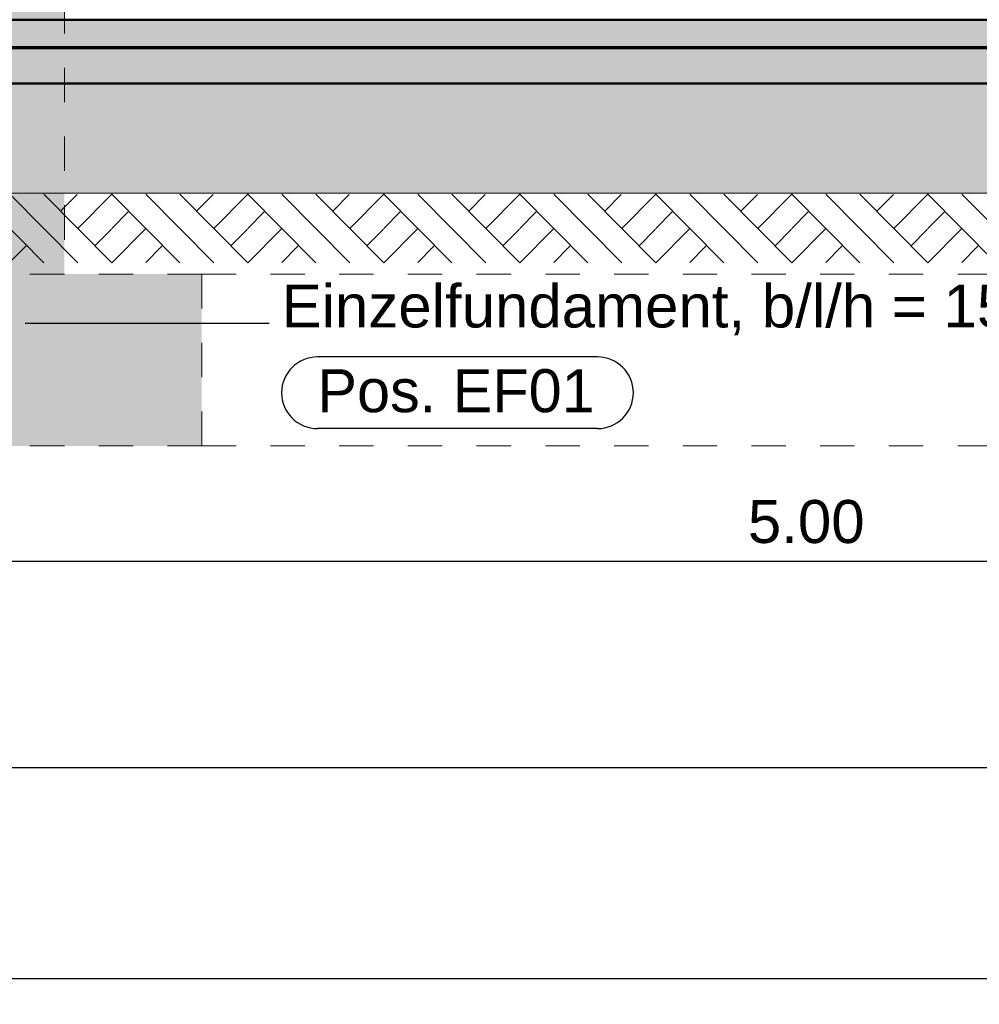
# Model space of a CAD drawing. Header units: metres. Extents: x 1316.5 to 1415.3, y -94.1 to -52.
# Tile 143 of 256: x 1348.6 to 1351.4, y -65.4 to -62.5. Entities that reach past the tile are written whole.
import ezdxf

# ---------------------------------------------------------------- set-up
doc = ezdxf.new("R2010")
doc.units = ezdxf.units.M
doc.header["$PDMODE"] = 65
doc.linetypes.add('AUSGEZOGEN', pattern=[0])
doc.linetypes.add('VERDECKT2_S2', pattern=[0.03, 0.02, -0.01])
for name, color, linetype, lineweight in [('XR$11$Allgemein', 4, 'AUSGEZOGEN', 13), ('XR$11$Muster', 4, 'AUSGEZOGEN', 13), ('XR$11$Wand', 1, 'AUSGEZOGEN', 50), ('XR$12$Maßlinie 1_50', 7, 'AUSGEZOGEN', 25), ('XR$13$Allgemein', 4, 'AUSGEZOGEN', 13), ('XR$13$Design', 4, 'AUSGEZOGEN', 13), ('XR$13$Muster', 4, 'AUSGEZOGEN', 13), ('XR$13$Möblierung', 4, 'AUSGEZOGEN', 13), ('XR$13$Wand', 1, 'AUSGEZOGEN', 50)]:
    doc.layers.add(name, color=color, linetype=linetype, lineweight=lineweight)
doc.styles.add('ARIAL', font='arial.ttf')
doc.dimstyles.new('DIMSTYLE_53', dxfattribs={"dimtxt": 0.125, "dimasz": 0.15, "dimexe": 0, "dimexo": 0, "dimgap": 0.0625, "dimtad": 2, "dimrnd": 0.005, "dimzin": 4, "dimdsep": 46, "dimtxsty": 'ARIAL', "dimblk1": 'ALL_ML_KREIS', "dimblk2": 'ALL_ML_KREIS', "dimsah": 1, "dimcen": 0, "dimclrd": 3, "dimclre": 3, "dimclrt": 3, "dimadec": 0, "dimazin": 0, "dimtfac": 1, "dimtdec": 0, "dimtix": 1, "dimtmove": 2, "dimatfit": 3, "dimfxl": 0, "dimtzin": 0, "dimlwd": 0, "dimlwe": 25, "dimarcsym": 0})
doc.dimstyles.new('DIMSTYLE_54', dxfattribs={"dimtxt": 0.125, "dimasz": 0.15, "dimexe": 0, "dimexo": 0, "dimgap": 0.0625, "dimtad": 2, "dimrnd": 0.005, "dimzin": 4, "dimdsep": 46, "dimtxsty": 'ARIAL', "dimblk1": 'ALL_ML_KREIS', "dimblk2": 'ALL_ML_KREIS', "dimsah": 1, "dimcen": 0, "dimclrd": 3, "dimclre": 3, "dimclrt": 3, "dimadec": 0, "dimazin": 0, "dimtfac": 1, "dimtdec": 0, "dimtix": 1, "dimtmove": 2, "dimatfit": 3, "dimfxl": 0, "dimtzin": 0, "dimlwd": 0, "dimlwe": 25, "dimarcsym": 0})
doc.dimstyles.new('DIMSTYLE_59', dxfattribs={"dimtxt": 0.175, "dimasz": 0.15, "dimexe": 0, "dimexo": 0, "dimgap": 0.0875, "dimtad": 2, "dimrnd": 0.005, "dimzin": 4, "dimdsep": 46, "dimtxsty": 'ARIAL', "dimblk1": 'ALL_ML_KREIS', "dimblk2": 'ALL_ML_KREIS', "dimsah": 1, "dimcen": 0, "dimclrd": 3, "dimclre": 3, "dimclrt": 3, "dimadec": 0, "dimazin": 0, "dimtfac": 1, "dimtdec": 0, "dimtix": 1, "dimtmove": 2, "dimatfit": 3, "dimfxl": 0, "dimtzin": 0, "dimlwd": 0, "dimlwe": 25, "dimarcsym": 0})

# ---------------------------------------------------------------- blocks, each defined once
blk = doc.blocks.new('ALL_ML_KREIS')
at = {"color": 0, "linetype": 'ByBlock', "lineweight": -2}
for p, q in [((0, -0.5), (0, 0.5)), ((-1, 0), (0.5, 0))]:
    blk.add_line(p, q, dxfattribs=at)
blk.add_circle((0, 0), 0.15, dxfattribs=at)
blk = doc.blocks.new('*D764')
at = {"layer": 'DEFPOINTS', "color": 3, "linetype": 'AUSGEZOGEN', "lineweight": 25, "transparency": 33554687}
for p in [(1361.1501, -55.5733), (1342.7701, -56.5768), (1342.7701, -64.661)]:
    blk.add_point(p, dxfattribs=at)
at = {"layer": 'XR$12$Maßlinie 1_50', "color": 3, "linetype": 'AUSGEZOGEN', "lineweight": -2, "transparency": 33554687}
for p, q in [((1342.7701, -64.361), (1342.7701, -64.661)), ((1361.1501, -64.361), (1361.1501, -64.661)), ((1342.7701, -64.661), (1361.1501, -64.661))]:
    blk.add_line(p, q, dxfattribs=at)
at = {"layer": 'XR$12$Maßlinie 1_50', "color": 3, "linetype": 'AUSGEZOGEN', "lineweight": 25, "transparency": 33554687, "xscale": 0.15, "yscale": 0.15, "zscale": 0.15, "rotation": 180}
blk.add_blockref('ALL_ML_KREIS', (1342.7701, -64.661), dxfattribs=at)
at = {"layer": 'XR$12$Maßlinie 1_50', "color": 3, "linetype": 'AUSGEZOGEN', "lineweight": 25, "transparency": 33554687, "xscale": 0.15, "yscale": 0.15, "zscale": 0.15}
blk.add_blockref('ALL_ML_KREIS', (1361.1501, -64.661), dxfattribs=at)
at = {"layer": 'XR$12$Maßlinie 1_50', "color": 3, "linetype": 'AUSGEZOGEN', "lineweight": 25, "transparency": 33554687, "insert": (1351.9642, -64.5463), "char_height": 0.125, "width": 0.625, "attachment_point": 5, "style": 'ARIAL'}
blk.add_mtext('\\A1;{\\A1;{18.38\\H0.082500;\\S^ ;}}', dxfattribs=at)
blk = doc.blocks.new('*D769')
at = {"layer": 'DEFPOINTS', "color": 3, "linetype": 'AUSGEZOGEN', "lineweight": 25, "transparency": 33554687}
for p in [(1348.3701, -58.965), (1353.3701, -59.1463), (1348.3701, -64.0607)]:
    blk.add_point(p, dxfattribs=at)
at = {"layer": 'XR$12$Maßlinie 1_50', "color": 3, "linetype": 'AUSGEZOGEN', "lineweight": -2, "transparency": 33554687}
for p, q in [((1348.3701, -63.7557), (1348.3701, -64.0607)), ((1353.3701, -63.7557), (1353.3701, -64.0607)), ((1348.3701, -64.0607), (1353.3701, -64.0607))]:
    blk.add_line(p, q, dxfattribs=at)
at = {"layer": 'XR$12$Maßlinie 1_50', "color": 3, "linetype": 'AUSGEZOGEN', "lineweight": 25, "transparency": 33554687, "xscale": 0.15, "yscale": 0.15, "zscale": 0.15, "rotation": 180}
blk.add_blockref('ALL_ML_KREIS', (1348.3701, -64.0607), dxfattribs=at)
at = {"layer": 'XR$12$Maßlinie 1_50', "color": 3, "linetype": 'AUSGEZOGEN', "lineweight": 25, "transparency": 33554687, "xscale": 0.15, "yscale": 0.15, "zscale": 0.15}
blk.add_blockref('ALL_ML_KREIS', (1353.3701, -64.0607), dxfattribs=at)
at = {"layer": 'XR$12$Maßlinie 1_50', "color": 3, "linetype": 'AUSGEZOGEN', "lineweight": 25, "transparency": 33554687, "insert": (1350.8794, -63.9461), "char_height": 0.125, "width": 0.5, "attachment_point": 5, "style": 'ARIAL'}
blk.add_mtext('\\A1;{\\A1;{5.00\\H0.082500;\\S^ ;}}', dxfattribs=at)
blk = doc.blocks.new('*D795')
at = {"layer": 'DEFPOINTS', "color": 3, "linetype": 'AUSGEZOGEN', "lineweight": 25, "transparency": 33554687}
for p in [(1388.4801, -59.7858), (1342.7701, -60.2158), (1342.7701, -65.2751)]:
    blk.add_point(p, dxfattribs=at)
at = {"layer": 'XR$12$Maßlinie 1_50', "color": 3, "linetype": 'AUSGEZOGEN', "lineweight": -2, "transparency": 33554687}
for p, q in [((1342.7701, -64.9751), (1342.7701, -65.2751)), ((1388.4801, -64.9751), (1388.4801, -65.2751)), ((1342.7701, -65.2751), (1388.4801, -65.2751))]:
    blk.add_line(p, q, dxfattribs=at)
at = {"layer": 'XR$12$Maßlinie 1_50', "color": 3, "linetype": 'AUSGEZOGEN', "lineweight": 25, "transparency": 33554687, "xscale": 0.15, "yscale": 0.15, "zscale": 0.15, "rotation": 180}
blk.add_blockref('ALL_ML_KREIS', (1342.7701, -65.2751), dxfattribs=at)
at = {"layer": 'XR$12$Maßlinie 1_50', "color": 3, "linetype": 'AUSGEZOGEN', "lineweight": 25, "transparency": 33554687, "xscale": 0.15, "yscale": 0.15, "zscale": 0.15}
blk.add_blockref('ALL_ML_KREIS', (1388.4801, -65.2751), dxfattribs=at)
at = {"layer": 'XR$12$Maßlinie 1_50', "color": 3, "linetype": 'AUSGEZOGEN', "lineweight": 25, "transparency": 33554687, "insert": (1365.6454, -65.1346), "char_height": 0.175, "width": 0.875, "attachment_point": 5, "style": 'ARIAL'}
blk.add_mtext('\\A1;{\\fArial|i0|b1;\\A1;{45.71\\H0.115500;\\S^ ;}}', dxfattribs=at)
blk = doc.blocks.new('MUSTERELEMENT_102')
at = {"layer": 'XR$13$Design', "color": 52, "linetype": 'AUSGEZOGEN', "lineweight": 13, "transparency": 33554687}
for p, q in [((1348.4623, -62.9923), (1348.6603, -63.1923)), ((1348.5613, -62.9923), (1348.7592, -63.1923)), ((1348.6603, -62.9923), (1348.8582, -63.1923)), ((1348.7093, -63.0421), (1348.7576, -62.9935)), ((1348.7592, -63.0923), (1348.8582, -62.9923)), ((1348.8582, -62.9923), (1349.0561, -63.1923)), ((1348.9572, -62.9923), (1349.1551, -63.1923)), ((1349.0561, -62.9923), (1349.2541, -63.1923)), ((1349.1052, -63.0421), (1349.1535, -62.9935)), ((1349.1551, -63.0923), (1349.2541, -62.9923)), ((1349.2541, -62.9923), (1349.452, -63.1923)), ((1349.353, -62.9923), (1349.551, -63.1923)), ((1349.452, -62.9923), (1349.6499, -63.1923)), ((1349.5011, -63.0421), (1349.5494, -62.9935)), ((1349.551, -63.0923), (1349.6499, -62.9923)), ((1349.6499, -62.9923), (1349.8479, -63.1923)), ((1349.7489, -62.9923), (1349.9468, -63.1923)), ((1349.8479, -62.9923), (1350.0458, -63.1923)), ((1349.897, -63.0421), (1349.9452, -62.9935)), ((1349.9468, -63.0923), (1350.0458, -62.9923)), ((1350.0458, -62.9923), (1350.2437, -63.1923)), ((1350.1448, -62.9923), (1350.3427, -63.1923)), ((1350.2437, -62.9923), (1350.4417, -63.1923)), ((1350.2928, -63.0421), (1350.3411, -62.9935)), ((1350.3427, -63.0923), (1350.4417, -62.9923)), ((1350.4417, -62.9923), (1350.6396, -63.1923)), ((1350.5406, -62.9923), (1350.7386, -63.1923)), ((1350.6396, -62.9923), (1350.8375, -63.1923)), ((1350.6887, -63.0421), (1350.737, -62.9935)), ((1350.7386, -63.0923), (1350.8375, -62.9923)), ((1350.8375, -62.9923), (1351.0355, -63.1923)), ((1350.9365, -62.9923), (1351.1344, -63.1923)), ((1351.0355, -62.9923), (1351.2334, -63.1923)), ((1351.0846, -63.0421), (1351.1329, -62.9935)), ((1351.1344, -63.0923), (1351.2334, -62.9923)), ((1351.2334, -62.9923), (1351.4313, -63.1923)), ((1351.3324, -62.9923), (1351.5303, -63.1923)), ((1348.8582, -63.0923), (1348.9061, -63.0437)), ((1349.2541, -63.0923), (1349.302, -63.0437)), ((1349.6499, -63.0923), (1349.6978, -63.0437)), ((1350.0458, -63.0923), (1350.0937, -63.0437)), ((1350.4417, -63.0923), (1350.4896, -63.0437)), ((1350.8375, -63.0923), (1350.8854, -63.0437)), ((1351.2334, -63.0923), (1351.2813, -63.0437)), ((1348.8091, -63.1425), (1348.857, -63.0941)), ((1348.8582, -63.1923), (1348.9572, -63.0923)), ((1349.205, -63.1425), (1349.2529, -63.0941)), ((1349.2541, -63.1923), (1349.353, -63.0923)), ((1349.6008, -63.1425), (1349.6487, -63.0941)), ((1349.6499, -63.1923), (1349.7489, -63.0923)), ((1349.9967, -63.1425), (1350.0446, -63.0941)), ((1350.0458, -63.1923), (1350.1448, -63.0923)), ((1350.3926, -63.1425), (1350.4405, -63.0941)), ((1350.4417, -63.1923), (1350.5406, -63.0923)), ((1350.7885, -63.1425), (1350.8364, -63.0941)), ((1350.8375, -63.1923), (1350.9365, -63.0923)), ((1351.1843, -63.1425), (1351.2322, -63.0941)), ((1351.2334, -63.1923), (1351.3324, -63.0923)), ((1348.5609, -63.1913), (1348.6088, -63.1427)), ((1348.9568, -63.1913), (1349.0047, -63.1427)), ((1349.3526, -63.1913), (1349.4005, -63.1427)), ((1349.7485, -63.1913), (1349.7964, -63.1427)), ((1350.1444, -63.1913), (1350.1923, -63.1427)), ((1350.5402, -63.1913), (1350.5881, -63.1427)), ((1350.9361, -63.1913), (1350.984, -63.1427)), ((1351.332, -63.1913), (1351.3799, -63.1427))]:
    blk.add_line(p, q, dxfattribs=at)
blk = doc.blocks.new('MUSTERELEMENT_103')
at = {"layer": 'XR$13$Design', "color": 4, "linetype": 'AUSGEZOGEN', "lineweight": 13, "transparency": 33554687}
for p, q in [((1348.5109, -62.5648), (1348.5908, -62.5648)), ((1348.5109, -62.5698), (1348.5908, -62.5698)), ((1348.5908, -62.5648), (1348.6707, -62.5648)), ((1348.5908, -62.5648), (1348.5908, -62.5698)), ((1348.5908, -62.5648), (1348.5908, -62.5698)), ((1348.5908, -62.5658), (1348.6307, -62.5658)), ((1348.5908, -62.5668), (1348.6307, -62.5668)), ((1348.5908, -62.5678), (1348.6307, -62.5678)), ((1348.5908, -62.5688), (1348.6307, -62.5688)), ((1348.5908, -62.5698), (1348.6707, -62.5698)), ((1348.6307, -62.5648), (1348.6307, -62.5698)), ((1348.6707, -62.5648), (1348.7505, -62.5648)), ((1348.6707, -62.5648), (1348.6707, -62.5698)), ((1348.6707, -62.5648), (1348.6707, -62.5698)), ((1348.6707, -62.5658), (1348.7106, -62.5658)), ((1348.6707, -62.5668), (1348.7106, -62.5668)), ((1348.6707, -62.5678), (1348.7106, -62.5678)), ((1348.6707, -62.5688), (1348.7106, -62.5688)), ((1348.6707, -62.5698), (1348.7505, -62.5698)), ((1348.7106, -62.5648), (1348.7106, -62.5698)), ((1348.7505, -62.5648), (1348.8304, -62.5648)), ((1348.7505, -62.5648), (1348.7505, -62.5698)), ((1348.7505, -62.5648), (1348.7505, -62.5698)), ((1348.7505, -62.5658), (1348.7905, -62.5658)), ((1348.7505, -62.5668), (1348.7905, -62.5668)), ((1348.7505, -62.5678), (1348.7905, -62.5678)), ((1348.7505, -62.5688), (1348.7905, -62.5688)), ((1348.7505, -62.5698), (1348.8304, -62.5698)), ((1348.7905, -62.5648), (1348.7905, -62.5698)), ((1348.8304, -62.5648), (1348.9103, -62.5648)), ((1348.8304, -62.5648), (1348.8304, -62.5698)), ((1348.8304, -62.5648), (1348.8304, -62.5698)), ((1348.8304, -62.5658), (1348.8703, -62.5658)), ((1348.8304, -62.5668), (1348.8703, -62.5668)), ((1348.8304, -62.5678), (1348.8703, -62.5678)), ((1348.8304, -62.5688), (1348.8703, -62.5688)), ((1348.8304, -62.5698), (1348.9103, -62.5698)), ((1348.8703, -62.5648), (1348.8703, -62.5698)), ((1348.9103, -62.5648), (1348.9901, -62.5648)), ((1348.9103, -62.5648), (1348.9103, -62.5698)), ((1348.9103, -62.5648), (1348.9103, -62.5698)), ((1348.9103, -62.5658), (1348.9502, -62.5658)), ((1348.9103, -62.5668), (1348.9502, -62.5668)), ((1348.9103, -62.5678), (1348.9502, -62.5678)), ((1348.9103, -62.5688), (1348.9502, -62.5688)), ((1348.9103, -62.5698), (1348.9901, -62.5698)), ((1348.9502, -62.5648), (1348.9502, -62.5698)), ((1348.9901, -62.5648), (1349.07, -62.5648)), ((1348.9901, -62.5648), (1348.9901, -62.5698)), ((1348.9901, -62.5648), (1348.9901, -62.5698)), ((1348.9901, -62.5658), (1349.0301, -62.5658)), ((1348.9901, -62.5668), (1349.0301, -62.5668)), ((1348.9901, -62.5678), (1349.0301, -62.5678)), ((1348.9901, -62.5688), (1349.0301, -62.5688)), ((1348.9901, -62.5698), (1349.07, -62.5698)), ((1349.0301, -62.5648), (1349.0301, -62.5698)), ((1349.07, -62.5648), (1349.1499, -62.5648)), ((1349.07, -62.5648), (1349.07, -62.5698)), ((1349.07, -62.5648), (1349.07, -62.5698)), ((1349.07, -62.5658), (1349.1099, -62.5658)), ((1349.07, -62.5668), (1349.1099, -62.5668)), ((1349.07, -62.5678), (1349.1099, -62.5678)), ((1349.07, -62.5688), (1349.1099, -62.5688)), ((1349.07, -62.5698), (1349.1499, -62.5698)), ((1349.1099, -62.5648), (1349.1099, -62.5698)), ((1349.1499, -62.5648), (1349.2298, -62.5648)), ((1349.1499, -62.5648), (1349.1499, -62.5698)), ((1349.1499, -62.5648), (1349.1499, -62.5698)), ((1349.1499, -62.5658), (1349.1898, -62.5658)), ((1349.1499, -62.5668), (1349.1898, -62.5668)), ((1349.1499, -62.5678), (1349.1898, -62.5678)), ((1349.1499, -62.5688), (1349.1898, -62.5688)), ((1349.1499, -62.5698), (1349.2298, -62.5698)), ((1349.1898, -62.5648), (1349.1898, -62.5698)), ((1349.2298, -62.5648), (1349.3096, -62.5648)), ((1349.2298, -62.5648), (1349.2298, -62.5698)), ((1349.2298, -62.5648), (1349.2298, -62.5698)), ((1349.2298, -62.5658), (1349.2697, -62.5658)), ((1349.2298, -62.5668), (1349.2697, -62.5668)), ((1349.2298, -62.5678), (1349.2697, -62.5678)), ((1349.2298, -62.5688), (1349.2697, -62.5688)), ((1349.2298, -62.5698), (1349.3096, -62.5698)), ((1349.2697, -62.5648), (1349.2697, -62.5698)), ((1349.3096, -62.5648), (1349.3895, -62.5648)), ((1349.3096, -62.5648), (1349.3096, -62.5698)), ((1349.3096, -62.5648), (1349.3096, -62.5698)), ((1349.3096, -62.5658), (1349.3496, -62.5658)), ((1349.3096, -62.5668), (1349.3496, -62.5668)), ((1349.3096, -62.5678), (1349.3496, -62.5678)), ((1349.3096, -62.5688), (1349.3496, -62.5688)), ((1349.3096, -62.5698), (1349.3895, -62.5698)), ((1349.3496, -62.5648), (1349.3496, -62.5698)), ((1349.3895, -62.5648), (1349.4694, -62.5648)), ((1349.3895, -62.5648), (1349.3895, -62.5698)), ((1349.3895, -62.5648), (1349.3895, -62.5698)), ((1349.3895, -62.5658), (1349.4294, -62.5658)), ((1349.3895, -62.5668), (1349.4294, -62.5668)), ((1349.3895, -62.5678), (1349.4294, -62.5678)), ((1349.3895, -62.5688), (1349.4294, -62.5688)), ((1349.3895, -62.5698), (1349.4694, -62.5698)), ((1349.4294, -62.5648), (1349.4294, -62.5698)), ((1349.4694, -62.5648), (1349.5492, -62.5648)), ((1349.4694, -62.5648), (1349.4694, -62.5698)), ((1349.4694, -62.5648), (1349.4694, -62.5698)), ((1349.4694, -62.5658), (1349.5093, -62.5658)), ((1349.4694, -62.5668), (1349.5093, -62.5668)), ((1349.4694, -62.5678), (1349.5093, -62.5678)), ((1349.4694, -62.5688), (1349.5093, -62.5688)), ((1349.4694, -62.5698), (1349.5492, -62.5698)), ((1349.5093, -62.5648), (1349.5093, -62.5698)), ((1349.5492, -62.5648), (1349.6291, -62.5648)), ((1349.5492, -62.5648), (1349.5492, -62.5698)), ((1349.5492, -62.5648), (1349.5492, -62.5698)), ((1349.5492, -62.5658), (1349.5892, -62.5658)), ((1349.5492, -62.5668), (1349.5892, -62.5668)), ((1349.5492, -62.5678), (1349.5892, -62.5678)), ((1349.5492, -62.5688), (1349.5892, -62.5688)), ((1349.5492, -62.5698), (1349.6291, -62.5698)), ((1349.5892, -62.5648), (1349.5892, -62.5698)), ((1349.6291, -62.5648), (1349.709, -62.5648)), ((1349.6291, -62.5648), (1349.6291, -62.5698)), ((1349.6291, -62.5648), (1349.6291, -62.5698)), ((1349.6291, -62.5658), (1349.669, -62.5658)), ((1349.6291, -62.5668), (1349.669, -62.5668)), ((1349.6291, -62.5678), (1349.669, -62.5678)), ((1349.6291, -62.5688), (1349.669, -62.5688)), ((1349.6291, -62.5698), (1349.709, -62.5698)), ((1349.669, -62.5648), (1349.669, -62.5698)), ((1349.709, -62.5648), (1349.7888, -62.5648)), ((1349.709, -62.5648), (1349.709, -62.5698)), ((1349.709, -62.5648), (1349.709, -62.5698)), ((1349.709, -62.5658), (1349.7489, -62.5658)), ((1349.709, -62.5668), (1349.7489, -62.5668)), ((1349.709, -62.5678), (1349.7489, -62.5678)), ((1349.709, -62.5688), (1349.7489, -62.5688)), ((1349.709, -62.5698), (1349.7888, -62.5698)), ((1349.7489, -62.5648), (1349.7489, -62.5698)), ((1349.7888, -62.5648), (1349.8687, -62.5648)), ((1349.7888, -62.5648), (1349.7888, -62.5698)), ((1349.7888, -62.5648), (1349.7888, -62.5698)), ((1349.7888, -62.5658), (1349.8288, -62.5658)), ((1349.7888, -62.5668), (1349.8288, -62.5668)), ((1349.7888, -62.5678), (1349.8288, -62.5678)), ((1349.7888, -62.5688), (1349.8288, -62.5688)), ((1349.7888, -62.5698), (1349.8687, -62.5698)), ((1349.8288, -62.5648), (1349.8288, -62.5698)), ((1349.8687, -62.5648), (1349.9486, -62.5648)), ((1349.8687, -62.5648), (1349.8687, -62.5698)), ((1349.8687, -62.5648), (1349.8687, -62.5698)), ((1349.8687, -62.5658), (1349.9086, -62.5658)), ((1349.8687, -62.5668), (1349.9086, -62.5668)), ((1349.8687, -62.5678), (1349.9086, -62.5678)), ((1349.8687, -62.5688), (1349.9086, -62.5688)), ((1349.8687, -62.5698), (1349.9486, -62.5698)), ((1349.9086, -62.5648), (1349.9086, -62.5698)), ((1349.9486, -62.5648), (1350.0284, -62.5648)), ((1349.9486, -62.5648), (1349.9486, -62.5698)), ((1349.9486, -62.5648), (1349.9486, -62.5698)), ((1349.9486, -62.5658), (1349.9885, -62.5658)), ((1349.9486, -62.5668), (1349.9885, -62.5668)), ((1349.9486, -62.5678), (1349.9885, -62.5678)), ((1349.9486, -62.5688), (1349.9885, -62.5688)), ((1349.9486, -62.5698), (1350.0284, -62.5698)), ((1349.9885, -62.5648), (1349.9885, -62.5698)), ((1350.0284, -62.5648), (1350.1083, -62.5648)), ((1350.0284, -62.5648), (1350.0284, -62.5698)), ((1350.0284, -62.5648), (1350.0284, -62.5698)), ((1350.0284, -62.5658), (1350.0684, -62.5658)), ((1350.0284, -62.5668), (1350.0684, -62.5668)), ((1350.0284, -62.5678), (1350.0684, -62.5678)), ((1350.0284, -62.5688), (1350.0684, -62.5688)), ((1350.0284, -62.5698), (1350.1083, -62.5698)), ((1350.0684, -62.5648), (1350.0684, -62.5698)), ((1350.1083, -62.5648), (1350.1882, -62.5648)), ((1350.1083, -62.5648), (1350.1083, -62.5698)), ((1350.1083, -62.5648), (1350.1083, -62.5698)), ((1350.1083, -62.5658), (1350.1482, -62.5658)), ((1350.1083, -62.5668), (1350.1482, -62.5668)), ((1350.1083, -62.5678), (1350.1482, -62.5678)), ((1350.1083, -62.5688), (1350.1482, -62.5688)), ((1350.1083, -62.5698), (1350.1882, -62.5698)), ((1350.1482, -62.5648), (1350.1482, -62.5698)), ((1350.1882, -62.5648), (1350.268, -62.5648)), ((1350.1882, -62.5648), (1350.1882, -62.5698)), ((1350.1882, -62.5648), (1350.1882, -62.5698)), ((1350.1882, -62.5658), (1350.2281, -62.5658)), ((1350.1882, -62.5668), (1350.2281, -62.5668)), ((1350.1882, -62.5678), (1350.2281, -62.5678)), ((1350.1882, -62.5688), (1350.2281, -62.5688)), ((1350.1882, -62.5698), (1350.268, -62.5698)), ((1350.2281, -62.5648), (1350.2281, -62.5698)), ((1350.268, -62.5648), (1350.3479, -62.5648)), ((1350.268, -62.5648), (1350.268, -62.5698)), ((1350.268, -62.5648), (1350.268, -62.5698)), ((1350.268, -62.5658), (1350.308, -62.5658)), ((1350.268, -62.5668), (1350.308, -62.5668)), ((1350.268, -62.5678), (1350.308, -62.5678)), ((1350.268, -62.5688), (1350.308, -62.5688)), ((1350.268, -62.5698), (1350.3479, -62.5698)), ((1350.308, -62.5648), (1350.308, -62.5698)), ((1350.3479, -62.5648), (1350.4278, -62.5648)), ((1350.3479, -62.5648), (1350.3479, -62.5698)), ((1350.3479, -62.5648), (1350.3479, -62.5698)), ((1350.3479, -62.5658), (1350.3878, -62.5658)), ((1350.3479, -62.5668), (1350.3878, -62.5668)), ((1350.3479, -62.5678), (1350.3878, -62.5678)), ((1350.3479, -62.5688), (1350.3878, -62.5688)), ((1350.3479, -62.5698), (1350.4278, -62.5698)), ((1350.3878, -62.5648), (1350.3878, -62.5698)), ((1350.4278, -62.5648), (1350.5076, -62.5648)), ((1350.4278, -62.5648), (1350.4278, -62.5698)), ((1350.4278, -62.5648), (1350.4278, -62.5698)), ((1350.4278, -62.5658), (1350.4677, -62.5658)), ((1350.4278, -62.5668), (1350.4677, -62.5668)), ((1350.4278, -62.5678), (1350.4677, -62.5678)), ((1350.4278, -62.5688), (1350.4677, -62.5688)), ((1350.4278, -62.5698), (1350.5076, -62.5698)), ((1350.4677, -62.5648), (1350.4677, -62.5698)), ((1350.5076, -62.5648), (1350.5875, -62.5648)), ((1350.5076, -62.5648), (1350.5076, -62.5698)), ((1350.5076, -62.5648), (1350.5076, -62.5698)), ((1350.5076, -62.5658), (1350.5476, -62.5658)), ((1350.5076, -62.5668), (1350.5476, -62.5668)), ((1350.5076, -62.5678), (1350.5476, -62.5678)), ((1350.5076, -62.5688), (1350.5476, -62.5688)), ((1350.5076, -62.5698), (1350.5875, -62.5698)), ((1350.5476, -62.5648), (1350.5476, -62.5698)), ((1350.5875, -62.5648), (1350.6674, -62.5648)), ((1350.5875, -62.5648), (1350.5875, -62.5698)), ((1350.5875, -62.5648), (1350.5875, -62.5698)), ((1350.5875, -62.5658), (1350.6274, -62.5658)), ((1350.5875, -62.5668), (1350.6274, -62.5668)), ((1350.5875, -62.5678), (1350.6274, -62.5678)), ((1350.5875, -62.5688), (1350.6274, -62.5688)), ((1350.5875, -62.5698), (1350.6674, -62.5698)), ((1350.6274, -62.5648), (1350.6274, -62.5698)), ((1350.6674, -62.5648), (1350.7473, -62.5648)), ((1350.6674, -62.5648), (1350.6674, -62.5698)), ((1350.6674, -62.5648), (1350.6674, -62.5698)), ((1350.6674, -62.5658), (1350.7073, -62.5658)), ((1350.6674, -62.5668), (1350.7073, -62.5668)), ((1350.6674, -62.5678), (1350.7073, -62.5678)), ((1350.6674, -62.5688), (1350.7073, -62.5688)), ((1350.6674, -62.5698), (1350.7473, -62.5698)), ((1350.7073, -62.5648), (1350.7073, -62.5698)), ((1350.7473, -62.5648), (1350.8271, -62.5648)), ((1350.7473, -62.5648), (1350.7473, -62.5698)), ((1350.7473, -62.5648), (1350.7473, -62.5698)), ((1350.7473, -62.5658), (1350.7872, -62.5658)), ((1350.7473, -62.5668), (1350.7872, -62.5668)), ((1350.7473, -62.5678), (1350.7872, -62.5678)), ((1350.7473, -62.5688), (1350.7872, -62.5688)), ((1350.7473, -62.5698), (1350.8271, -62.5698)), ((1350.7872, -62.5648), (1350.7872, -62.5698)), ((1350.8271, -62.5648), (1350.907, -62.5648)), ((1350.8271, -62.5648), (1350.8271, -62.5698)), ((1350.8271, -62.5648), (1350.8271, -62.5698)), ((1350.8271, -62.5658), (1350.8671, -62.5658)), ((1350.8271, -62.5668), (1350.8671, -62.5668)), ((1350.8271, -62.5678), (1350.8671, -62.5678)), ((1350.8271, -62.5688), (1350.8671, -62.5688)), ((1350.8271, -62.5698), (1350.907, -62.5698)), ((1350.8671, -62.5648), (1350.8671, -62.5698)), ((1350.907, -62.5648), (1350.9869, -62.5648)), ((1350.907, -62.5648), (1350.907, -62.5698)), ((1350.907, -62.5648), (1350.907, -62.5698)), ((1350.907, -62.5658), (1350.9469, -62.5658)), ((1350.907, -62.5668), (1350.9469, -62.5668)), ((1350.907, -62.5678), (1350.9469, -62.5678)), ((1350.907, -62.5688), (1350.9469, -62.5688)), ((1350.907, -62.5698), (1350.9869, -62.5698)), ((1350.9469, -62.5648), (1350.9469, -62.5698)), ((1350.9869, -62.5648), (1351.0667, -62.5648)), ((1350.9869, -62.5648), (1350.9869, -62.5698)), ((1350.9869, -62.5648), (1350.9869, -62.5698)), ((1350.9869, -62.5658), (1351.0268, -62.5658)), ((1350.9869, -62.5668), (1351.0268, -62.5668)), ((1350.9869, -62.5678), (1351.0268, -62.5678)), ((1350.9869, -62.5688), (1351.0268, -62.5688)), ((1350.9869, -62.5698), (1351.0667, -62.5698)), ((1351.0268, -62.5648), (1351.0268, -62.5698)), ((1351.0667, -62.5648), (1351.1466, -62.5648)), ((1351.0667, -62.5648), (1351.0667, -62.5698)), ((1351.0667, -62.5648), (1351.0667, -62.5698)), ((1351.0667, -62.5658), (1351.1067, -62.5658)), ((1351.0667, -62.5668), (1351.1067, -62.5668)), ((1351.0667, -62.5678), (1351.1067, -62.5678)), ((1351.0667, -62.5688), (1351.1067, -62.5688)), ((1351.0667, -62.5698), (1351.1466, -62.5698)), ((1351.1067, -62.5648), (1351.1067, -62.5698)), ((1351.1466, -62.5648), (1351.2265, -62.5648)), ((1351.1466, -62.5648), (1351.1466, -62.5698)), ((1351.1466, -62.5648), (1351.1466, -62.5698)), ((1351.1466, -62.5658), (1351.1865, -62.5658)), ((1351.1466, -62.5668), (1351.1865, -62.5668)), ((1351.1466, -62.5678), (1351.1865, -62.5678)), ((1351.1466, -62.5688), (1351.1865, -62.5688)), ((1351.1466, -62.5698), (1351.2265, -62.5698)), ((1351.1865, -62.5648), (1351.1865, -62.5698)), ((1351.2265, -62.5648), (1351.3063, -62.5648)), ((1351.2265, -62.5648), (1351.2265, -62.5698)), ((1351.2265, -62.5648), (1351.2265, -62.5698)), ((1351.2265, -62.5658), (1351.2664, -62.5658)), ((1351.2265, -62.5668), (1351.2664, -62.5668)), ((1351.2265, -62.5678), (1351.2664, -62.5678)), ((1351.2265, -62.5688), (1351.2664, -62.5688)), ((1351.2265, -62.5698), (1351.3063, -62.5698)), ((1351.2664, -62.5648), (1351.2664, -62.5698)), ((1351.3063, -62.5648), (1351.3862, -62.5648)), ((1351.3063, -62.5648), (1351.3063, -62.5698)), ((1351.3063, -62.5648), (1351.3063, -62.5698)), ((1351.3063, -62.5658), (1351.3463, -62.5658)), ((1351.3063, -62.5668), (1351.3463, -62.5668)), ((1351.3063, -62.5678), (1351.3463, -62.5678)), ((1351.3063, -62.5688), (1351.3463, -62.5688)), ((1351.3063, -62.5698), (1351.3862, -62.5698)), ((1351.3463, -62.5648), (1351.3463, -62.5698))]:
    blk.add_line(p, q, dxfattribs=at)

msp = doc.modelspace()

# ---------------------------------------------------------------- hatches: boundary and pattern name
at = {"layer": 'XR$13$Muster', "linetype": 'AUSGEZOGEN', "lineweight": 13, "transparency": 33554687}
h = msp.add_hatch(dxfattribs=at)
h.set_pattern_fill('MUSTER', color=4, scale=0.075, angle=45, style=0, pattern_type=2)
h.set_pattern_definition([(45, (-1e-17, 0.21213), (-8e-18, 0.106066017), [0.075, -0.075]), (135, (-1e-17, 0.21213), (-0.106066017, 8e-18), [0.075, -0.075])])
h.paths.add_polyline_path([(1342.9401, -62.565), (1361.1301, -62.565), (1361.1301, -62.485), (1342.9401, -62.485)], flags=0)
h = msp.add_hatch(dxfattribs=at)
h.set_pattern_fill('MUSTER', color=52, scale=0.0375, style=0, pattern_type=2)
h.set_pattern_definition([(0, (0.075, 0.075), (0.0375, 0.0375), [0.0375, -0.0375]), (90, (0.075, 0.075), (-0.0375, 0.0375), [0.0375, -0.0375])])
h.paths.add_polyline_path([(1361.1301, -62.5701), (1342.9201, -62.5701), (1342.9201, -62.6701), (1361.1301, -62.6701)], flags=0)
at = {"layer": 'XR$13$Möblierung', "linetype": 'AUSGEZOGEN', "lineweight": 25, "transparency": 33554687}
msp.add_hatch(color=254, dxfattribs=at).paths.add_polyline_path([(1348.0201, -55.9674), (1348.0201, -63.2251), (1347.6201, -63.2251), (1347.6201, -63.7251), (1349.1201, -63.7251), (1349.1201, -63.2251), (1348.7201, -63.2251), (1348.7201, -55.9674), (1348.5001, -55.9674), (1348.5001, -56.7113), (1348.2401, -56.7113), (1348.2401, -55.9674)])
at = {"layer": 'XR$13$Wand', "linetype": 'AUSGEZOGEN', "lineweight": 13, "transparency": 33554687}
h = msp.add_hatch(dxfattribs=at)
h.set_pattern_fill('MUSTER', color=4, scale=0.12, angle=315, style=0, pattern_type=2)
h.set_pattern_definition([(315, (0.33941, -9e-17), (0.169705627, -4e-17), [0.12, -0.12]), (45, (0.33941, -9e-17), (4e-17, 0.169705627), [0.12, -0.12])])
h.paths.add_polyline_path([(1342.9201, -62.9901), (1361.1301, -62.9901), (1361.1301, -62.6701), (1342.9201, -62.6701)], flags=0)

# ---------------------------------------------------------------- linework, layer by layer
at = {"layer": 'XR$11$Allgemein', "color": 4, "linetype": 'VERDECKT2_S2', "lineweight": 13, "transparency": 33554687}
for p, q in [((1347.6201, -63.2251), (1349.1201, -63.2251)), ((1349.1201, -63.7251), (1349.1201, -63.2251)), ((1347.6201, -63.7251), (1349.1201, -63.7251))]:
    msp.add_line(p, q, dxfattribs=at)
at = {"layer": 'XR$11$Muster', "color": 52, "linetype": 'AUSGEZOGEN', "lineweight": 13, "transparency": 33554687}
msp.add_line((1342.9201, -62.5701), (1361.1301, -62.5701), dxfattribs=at)
at = {"layer": 'XR$11$Wand', "color": 1, "linetype": 'AUSGEZOGEN', "lineweight": 50, "transparency": 33554687}
for p, q in [((1342.9401, -62.4851), (1361.1301, -62.4851)), ((1342.9201, -62.5651), (1361.1301, -62.5651)), ((1342.9201, -62.6701), (1361.1301, -62.6701))]:
    msp.add_line(p, q, dxfattribs=at)
at = {"layer": 'XR$11$Wand', "color": 4, "linetype": 'AUSGEZOGEN', "lineweight": 13, "transparency": 33554687}
msp.add_line((1342.9201, -62.9901), (1361.1301, -62.9901), dxfattribs=at)
at = {"layer": 'XR$12$Maßlinie 1_50', "color": 4, "linetype": 'AUSGEZOGEN', "lineweight": 25, "transparency": 33554687}
msp.add_line((1349.3163, -63.3691), (1348.6058, -63.3691), dxfattribs=at)
at = {"layer": 'XR$12$Maßlinie 1_50', "color": 7, "linetype": 'AUSGEZOGEN', "lineweight": 25, "transparency": 33554687}
for p, q in [((1350.2719, -63.4663), (1349.4566, -63.4663)), ((1350.2719, -63.6747), (1349.4566, -63.6747))]:
    msp.add_line(p, q, dxfattribs=at)
for centre, start, end in [((1349.4566, -63.5705), 90, 270), ((1350.2719, -63.5705), 270, 90)]:
    msp.add_arc(centre, 0.1042, start, end, dxfattribs=at)
at = {"layer": 'XR$13$Allgemein', "color": 4, "linetype": 'VERDECKT2_S2', "lineweight": 13, "transparency": 33554687}
for p, q in [((1348.7201, -62.2251), (1348.7201, -63.2251)), ((1349.1201, -63.2251), (1352.6201, -63.2251)), ((1349.1201, -63.7251), (1352.6201, -63.7251))]:
    msp.add_line(p, q, dxfattribs=at)

# ---------------------------------------------------------------- block references
at = {"layer": 'XR$13$Design', "color": 4, "linetype": 'AUSGEZOGEN', "lineweight": 13, "transparency": 33554687}
msp.add_blockref('MUSTERELEMENT_103', (0, 0), dxfattribs=at)
at = {"layer": 'XR$13$Design', "color": 52, "linetype": 'AUSGEZOGEN', "lineweight": 13, "transparency": 33554687}
msp.add_blockref('MUSTERELEMENT_102', (0, 0), dxfattribs=at)

# ---------------------------------------------------------------- texts
at = {"layer": 'XR$12$Maßlinie 1_50', "color": 7, "linetype": 'AUSGEZOGEN', "lineweight": 25, "transparency": 33554687, "char_height": 0.125, "attachment_point": 7, "style": 'ARIAL'}
for s, insert, width in [('\\W1.00;Einzelfundament, b/l/h = 150/200/50cm', (1349.3524, -63.4038), 3.095274), ('\\W0.99;Pos. EF01', (1349.4566, -63.6288), 0.877044)]:
    msp.add_mtext(s, dxfattribs=dict(at, insert=insert, width=width))

# ---------------------------------------------------------------- dimensions: what is measured, and where the dimension line sits
at = {"layer": 'XR$12$Maßlinie 1_50', "color": 3, "linetype": 'AUSGEZOGEN', "lineweight": 25, "transparency": 33554687}
for base, p1, p2, dimstyle, picture, middle in [((1361.1501, -64.661), (1342.7701, -64.361), (1361.1501, -64.361), 'DIMSTYLE_53', '*D764', (1351.9642, -64.5463)), ((1353.3701, -64.0607), (1348.3701, -63.7557), (1353.3701, -63.7557), 'DIMSTYLE_54', '*D769', (1350.8794, -63.9461)), ((1388.4801, -65.2751), (1342.7701, -64.9751), (1388.4801, -64.9751), 'DIMSTYLE_59', '*D795', (1365.6454, -65.1346))]:
    dim = msp.add_linear_dim(base=base, p1=p1, p2=p2, dimstyle=dimstyle, override={"dimpost": '<>', "dimclrd": 3, "dimclre": 3, "dimclrt": 3, "dimlwd": 0, "dimlwe": 25}, dxfattribs=at)
    dim.commit()
    dim.dimension.update_dxf_attribs({"geometry": picture, "text_midpoint": middle, "dimtype": 160})

doc.saveas('drawing.dxf')
